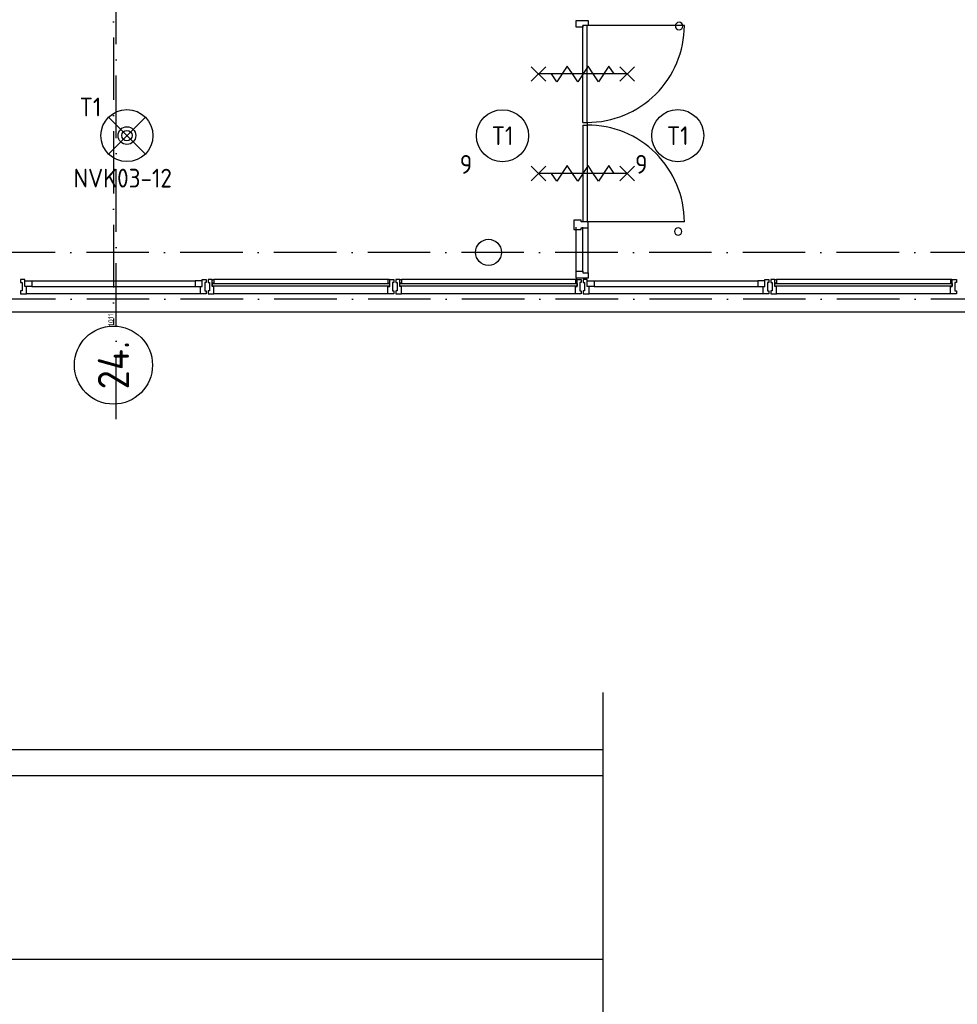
# Model space of a CAD drawing. Header units: millimetres. Extents: x -6587 to 112313, y 244 to 84344.
# Tile 23 of 55: x 56275 to 65275, y 34936 to 44389. Entities that reach past the tile are written whole.
import ezdxf
from ezdxf.enums import TextEntityAlignment as Align

# ---------------------------------------------------------------- set-up
doc = ezdxf.new("R2010")
doc.units = ezdxf.units.MM
doc.header["$LTSCALE"] = 100
doc.linetypes.add('DASHDOT', pattern=[9, 6, -1.5, 0, -1.5])
doc.layers.get('0').update_dxf_attribs({"linetype": 'CONTINUOUS'})
for name, color, linetype in [('AL$7----_STRAMIEN', 1, 'DASHDOT'), ('AL21----_BUITENWAND', 4, 'CONTINUOUS'), ('AL22----_BINNENWAND', 7, 'CONTINUOUS'), ('AL28----_KONSTRUKTIE', 3, 'CONTINUOUS'), ('AL31----_BUITENKOZ', 7, 'CONTINUOUS'), ('AL32----_BINNENKOZ', 7, 'CONTINUOUS'), ('AL32----_DRAAIR', 7, 'CONTINUOUS'), ('ALN-----_BLOCKNAAM', 2, 'CONTINUOUS'), ('ALXOU---_GLAS', 7, 'CONTINUOUS'), ('BOUW', 8, 'CONTINUOUS'), ('EB63101-_ATTRIB', 2, 'CONTINUOUS'), ('EB63501-_ATTRIB', 2, 'CONTINUOUS'), ('EL63101-_LICHT-ARM', 3, 'CONTINUOUS'), ('EL63501-_NOODVRL-ARM', 3, 'CONTINUOUS')]:
    doc.layers.add(name, color=color, linetype=linetype)
doc.styles.add('1_8', font='iso', dxfattribs={"width": 0.7, "height": 1.8})
doc.styles.get("Standard").update_dxf_attribs({"font": 'iso.shx'})

# ---------------------------------------------------------------- blocks, each defined once
blk = doc.blocks.new('ES3G00')
blk.add_circle((0, 0), 2.5)
at = {"color": 6, "style": '1_8'}
for tag, flags, p in [('SCHAK', 8, (3.5, 2.75)), ('A_CODE', 8, (0, 0)), ('GROEP', 8, (-3.5, -2.75)), ('KAST', 9, (3.5, -2.75))]:
    blk.add_attdef(tag, text='', height=1.8, dxfattribs=dict(at, flags=flags)).set_placement(p, align=Align.MIDDLE)
blk = doc.blocks.new('ES3G01')
at = {"color": 0}
for p, q in [((-1.768, 1.768), (1.768, -1.768)), ((1.768, 1.768), (-1.768, -1.768))]:
    blk.add_line(p, q, dxfattribs=at)
at = {"color": 6}
blk.add_lwpolyline([(1.768, -1.768), (1.75, -1.75)], dxfattribs=at)
blk.add_circle((0, 0), 2.5)
at = {"color": 0}
for radius in [0.85, 0.5]:
    blk.add_circle((0, 0), radius, dxfattribs=at)
at = {"color": 6, "style": '1_8'}
for tag, flags, p in [('A_CODE', 8, (-3.5, 2.75)), ('SCHAK', 8, (3.5, 2.75)), ('GROEP', 8, (-3.5, -2.75)), ('KAST', 9, (3.5, -2.75))]:
    blk.add_attdef(tag, text='', height=1.8, dxfattribs=dict(at, flags=flags)).set_placement(p, align=Align.MIDDLE)
blk = doc.blocks.new('1011')
at = {"layer": 'AL$7----_STRAMIEN', "color": 7, "linetype": 'Continuous'}
blk.add_circle((-750, 0), 750, dxfattribs=at)
at = {"layer": 'AL$7----_STRAMIEN', "color": 3, "linetype": 'Continuous'}
blk.add_attdef('STR-NAAM', text='', height=600, rotation=360, dxfattribs=at).set_placement((-750, 0), align=Align.MIDDLE)
at = {"layer": 'ALN-----_BLOCKNAAM', "linetype": 'Continuous'}
blk.add_text('1011', height=100, dxfattribs=at).set_placement((0, 0))

msp = doc.modelspace()

# ---------------------------------------------------------------- linework, layer by layer
at = {"color": 8, "linetype": 'Continuous'}
for p, q in [((61592.8, 42464.5), (61592.8, 42374.5)), ((61664.8, 42464.5), (61592.8, 42464.5)), ((61664.8, 42447.5), (61664.8, 42464.5)), ((61731.8, 42447.5), (61664.8, 42447.5)), ((61731.8, 42391.5), (61731.8, 42447.5)), ((61592.8, 42374.5), (61664.8, 42374.5)), ((61664.8, 42374.5), (61664.8, 42391.5)), ((61664.8, 42391.5), (61731.8, 42391.5))]:
    msp.add_line(p, q, dxfattribs=at)
at = {"layer": 'AL$7----_STRAMIEN', "color": 1}
for p, q in [((57199.4, 40552.4), (57199.4, 76734.4)), ((57174.8, 58620.8), (57174.8, 41457.8)), ((76417.2, 42155), (4672.8, 42155)), ((81821.1, 41705), (3582.8, 41705))]:
    msp.add_line(p, q, dxfattribs=at)
at = {"layer": 'AL21----_BUITENWAND', "color": 8}
msp.add_line((49434.8, 41585), (67905.3, 41585), dxfattribs=at)
at = {"layer": 'AL22----_BINNENWAND', "color": 8}
for p, q in [((61617.8, 44315.5), (61617.8, 44382.5)), ((61617.8, 44382.5), (61680.8, 44382.5)), ((61680.8, 44382.5), (61680.8, 44382.5)), ((61680.8, 44382.5), (61731.8, 44382.5)), ((61731.8, 44382.5), (61731.8, 44332.5)), ((61731.8, 44382.5), (61731.8, 44332.5)), ((61680.8, 44315.5), (61617.8, 44315.5)), ((61731.8, 44332.5), (61680.8, 44332.5)), ((61680.8, 44332.5), (61680.8, 44315.5)), ((61680.8, 43402.5), (61680.8, 44332.5)), ((61720.8, 43402.5), (61720.8, 44332.5)), ((62654.8, 44332.5), (61720.8, 44332.5)), ((61325.8, 43797.5), (61185.8, 43937.5)), ((61325.8, 43937.5), (61185.8, 43797.5)), ((62105.8, 43867.5), (61255.8, 43867.5)), ((61430.8, 43792.5), (61380.8, 43867.5)), ((61530.8, 43942.5), (61430.8, 43792.5)), ((61580.8, 43867.5), (61530.8, 43942.5)), ((61630.8, 43792.5), (61580.8, 43867.5)), ((61730.8, 43942.5), (61630.8, 43792.5)), ((61780.8, 43867.5), (61730.8, 43942.5)), ((61830.8, 43792.5), (61780.8, 43867.5)), ((61930.8, 43942.5), (61830.8, 43792.5)), ((61980.8, 43867.5), (61930.8, 43942.5)), ((62175.8, 43797.5), (62035.8, 43937.5)), ((62175.8, 43937.5), (62035.8, 43797.5)), ((61680.8, 43402.5), (61720.8, 43402.5)), ((61720.8, 43402.5), (61720.8, 43377.5)), ((61680.8, 43377.5), (61720.8, 43377.5)), ((61325.8, 42842.5), (61185.8, 42982.5)), ((61325.8, 42982.5), (61185.8, 42842.5)), ((61530.8, 42987.5), (61430.8, 42837.5)), ((61580.8, 42912.5), (61530.8, 42987.5)), ((61730.8, 42987.5), (61630.8, 42837.5)), ((61780.8, 42912.5), (61730.8, 42987.5)), ((61930.8, 42987.5), (61830.8, 42837.5)), ((61980.8, 42912.5), (61930.8, 42987.5)), ((62175.8, 42842.5), (62035.8, 42982.5)), ((62175.8, 42982.5), (62035.8, 42842.5)), ((62105.8, 42912.5), (61255.8, 42912.5)), ((61430.8, 42837.5), (61380.8, 42912.5)), ((61630.8, 42837.5), (61580.8, 42912.5)), ((61830.8, 42837.5), (61780.8, 42912.5)), ((62654.8, 42447.5), (61720.8, 42447.5)), ((61617.8, 41974.5), (61617.8, 42397.5)), ((61680.8, 41974.5), (61680.8, 42397.5)), ((61731.8, 41957.5), (61731.8, 42415)), ((61617.8, 41907.5), (61617.8, 41974.5)), ((61617.8, 41974.5), (61680.8, 41974.5)), ((61680.8, 41974.5), (61680.8, 41957.5)), ((61621.8, 41895), (61609.8, 41895)), ((61609.8, 41895), (61609.8, 41858)), ((61731.8, 41907.5), (61617.8, 41907.5)), ((61621.8, 41890), (61621.8, 41895)), ((61626.8, 41890), (61621.8, 41890)), ((61626.8, 41895), (61665.8, 41895)), ((61626.8, 41828), (61626.8, 41895)), ((61626.8, 41858), (61626.8, 41890)), ((61665.8, 41895), (61665.8, 41889)), ((61665.8, 41889), (61665.8, 41875)), ((61680.8, 41957.5), (61731.8, 41957.5)), ((61722.8, 41895), (61683.8, 41895)), ((61683.8, 41895), (61683.8, 41889)), ((61683.8, 41889), (61683.8, 41875)), ((61722.8, 41828), (61722.8, 41895)), ((61722.8, 41828), (61722.8, 41882)), ((61722.8, 41882), (61789.8, 41882)), ((61731.8, 41957.5), (61731.8, 41907.5)), ((61789.8, 41882), (61789.8, 41828)), ((61609.8, 41858), (61626.8, 41858)), ((61609.8, 41775), (61609.8, 41828)), ((61609.8, 41828), (61626.8, 41828)), ((61665.8, 41865.5), (61651.8, 41865.5)), ((61651.8, 41865.5), (61651.8, 41785.5)), ((61651.8, 41785.5), (61665.8, 41785.5)), ((61665.8, 41875), (61665.8, 41875)), ((61665.8, 41875), (61665.8, 41865.5)), ((61665.8, 41785.5), (61665.8, 41775.5)), ((61683.8, 41875), (61683.8, 41875)), ((61683.8, 41875), (61683.8, 41865)), ((61683.8, 41865), (61697.8, 41865)), ((61697.8, 41785), (61683.8, 41785)), ((61683.8, 41785), (61683.8, 41776)), ((61697.8, 41865), (61697.8, 41785)), ((61739.8, 41828), (61722.8, 41828)), ((61789.8, 41828), (61722.8, 41828)), ((61739.8, 41775), (61739.8, 41828)), ((61609.8, 41767), (61609.8, 41775)), ((61609.8, 41763), (61609.8, 41767)), ((61609.8, 41756), (61609.8, 41763)), ((61646.9, 41756), (61609.8, 41756)), ((61665.8, 41756), (61646.9, 41756)), ((61665.8, 41775.5), (61665.8, 41775.5)), ((61665.8, 41775.5), (61665.8, 41762)), ((61665.8, 41762), (61665.8, 41756)), ((61683.8, 41776), (61683.8, 41776)), ((61683.8, 41776), (61683.8, 41762)), ((61683.8, 41762), (61683.8, 41756)), ((61683.8, 41756), (61702.8, 41756)), ((61702.8, 41756), (61739.8, 41756)), ((61739.8, 41767), (61739.8, 41775)), ((61739.8, 41763), (61739.8, 41767)), ((61739.8, 41756), (61739.8, 41763))]:
    msp.add_line(p, q, dxfattribs=at)
for centre, radius, start, end in [((62604.3, 44328), 36, 0, 180), ((61724.2, 44333.1), 930.6, 269.79023, 359.96387), ((62604.3, 44328), 36, 180, 0), ((62595.6, 42355.3), 36, 0, 180), ((62595.6, 42355.3), 36, 180, 0)]:
    msp.add_arc(centre, radius, start, end, dxfattribs=at)
at = {"layer": 'AL28----_KONSTRUKTIE', "color": 8}
msp.add_circle((60774.8, 42155), 125, dxfattribs=at)
at = {"layer": 'AL31----_BUITENKOZ', "color": 8}
for p, q in [((61789.8, 41882), (63359.8, 41882)), ((65209.8, 41895), (63539.8, 41895)), ((61789.8, 41828), (63359.8, 41828)), ((63409.8, 41756), (61739.8, 41756)), ((65209.8, 41756), (63539.8, 41756))]:
    msp.add_line(p, q, dxfattribs=at)
at = {"layer": 'AL31----_BUITENKOZ', "color": 8, "linetype": 'Continuous'}
for p, q in [((63426.8, 41882), (63359.8, 41882)), ((63359.8, 41882), (63359.8, 41828)), ((63426.8, 41895), (63465.8, 41895)), ((63426.8, 41828), (63426.8, 41895)), ((63426.8, 41828), (63426.8, 41882)), ((63465.8, 41895), (63465.8, 41889)), ((63465.8, 41889), (63465.8, 41875)), ((63522.8, 41895), (63483.8, 41895)), ((63483.8, 41895), (63483.8, 41889)), ((63483.8, 41889), (63483.8, 41875)), ((63522.8, 41828), (63522.8, 41895)), ((63522.8, 41858), (63522.8, 41890)), ((63522.8, 41890), (63527.8, 41890)), ((63527.8, 41890), (63527.8, 41895)), ((63527.8, 41895), (63539.8, 41895)), ((63539.8, 41895), (63539.8, 41858)), ((65221.8, 41895), (65209.8, 41895)), ((65209.8, 41895), (65209.8, 41858)), ((65221.8, 41890), (65221.8, 41895)), ((65226.8, 41890), (65221.8, 41890)), ((65226.8, 41895), (65265.8, 41895)), ((65226.8, 41828), (65226.8, 41895)), ((65226.8, 41858), (65226.8, 41890)), ((65265.8, 41895), (65265.8, 41889)), ((65265.8, 41889), (65265.8, 41875)), ((63359.8, 41828), (63426.8, 41828)), ((63409.8, 41775), (63409.8, 41828)), ((63409.8, 41828), (63426.8, 41828)), ((63465.8, 41865.5), (63451.8, 41865.5)), ((63451.8, 41865.5), (63451.8, 41785.5)), ((63451.8, 41785.5), (63465.8, 41785.5)), ((63465.8, 41875), (63465.8, 41875)), ((63465.8, 41875), (63465.8, 41865.5)), ((63465.8, 41785.5), (63465.8, 41775.5)), ((63483.8, 41875), (63483.8, 41875)), ((63483.8, 41875), (63483.8, 41865)), ((63483.8, 41865), (63497.8, 41865)), ((63497.8, 41785), (63483.8, 41785)), ((63483.8, 41785), (63483.8, 41776)), ((63497.8, 41865), (63497.8, 41785)), ((63539.8, 41858), (63522.8, 41858)), ((63539.8, 41828), (63522.8, 41828)), ((63539.8, 41775), (63539.8, 41828)), ((65209.8, 41858), (65226.8, 41858)), ((65209.8, 41775), (65209.8, 41828)), ((65209.8, 41828), (65226.8, 41828)), ((65265.8, 41865.5), (65251.8, 41865.5)), ((65251.8, 41865.5), (65251.8, 41785.5)), ((65251.8, 41785.5), (65265.8, 41785.5)), ((65265.8, 41875), (65265.8, 41875)), ((65265.8, 41875), (65265.8, 41865.5)), ((65265.8, 41785.5), (65265.8, 41775.5)), ((63409.8, 41767), (63409.8, 41775)), ((63409.8, 41763), (63409.8, 41767)), ((63409.8, 41756), (63409.8, 41763)), ((63446.9, 41756), (63409.8, 41756)), ((63465.8, 41756), (63446.9, 41756)), ((63465.8, 41775.5), (63465.8, 41775.5)), ((63465.8, 41775.5), (63465.8, 41762)), ((63465.8, 41762), (63465.8, 41756)), ((63483.8, 41776), (63483.8, 41776)), ((63483.8, 41776), (63483.8, 41762)), ((63483.8, 41762), (63483.8, 41756)), ((63483.8, 41756), (63502.8, 41756)), ((63502.8, 41756), (63539.8, 41756)), ((63539.8, 41767), (63539.8, 41775)), ((63539.8, 41763), (63539.8, 41767)), ((63539.8, 41756), (63539.8, 41763)), ((65209.8, 41767), (65209.8, 41775)), ((65209.8, 41763), (65209.8, 41767)), ((65209.8, 41756), (65209.8, 41763)), ((65246.9, 41756), (65209.8, 41756)), ((65265.8, 41756), (65246.9, 41756)), ((65265.8, 41775.5), (65265.8, 41775.5)), ((65265.8, 41775.5), (65265.8, 41762)), ((65265.8, 41762), (65265.8, 41756))]:
    msp.add_line(p, q, dxfattribs=at)
for points in [[(56322.8, 41895), (56283.8, 41895), (56283.8, 41889), (56283.8, 41875), (56283.8, 41875), (56283.8, 41865), (56297.8, 41865), (56297.8, 41785), (56283.8, 41785), (56283.8, 41776), (56283.8, 41776), (56283.8, 41762), (56283.8, 41756), (56302.8, 41756), (56339.8, 41756), (56339.8, 41763), (56339.8, 41767), (56339.8, 41775), (56339.8, 41828), (56322.8, 41828)], [(56322.8, 41828), (56322.8, 41882), (56389.8, 41882), (56389.8, 41828)], [(58026.8, 41828), (58026.8, 41882), (57959.8, 41882), (57959.8, 41828)], [(58026.8, 41895), (58065.8, 41895), (58065.8, 41889), (58065.8, 41875), (58065.8, 41875), (58065.8, 41865.5), (58051.8, 41865.5), (58051.8, 41785.5), (58065.8, 41785.5), (58065.8, 41775.5), (58065.8, 41775.5), (58065.8, 41762), (58065.8, 41756), (58046.9, 41756), (58009.8, 41756), (58009.8, 41763), (58009.8, 41767), (58009.8, 41775), (58009.8, 41828), (58026.8, 41828)], [(58122.8, 41895), (58083.8, 41895), (58083.8, 41889), (58083.8, 41875), (58083.8, 41875), (58083.8, 41865), (58097.8, 41865), (58097.8, 41785), (58083.8, 41785), (58083.8, 41776), (58083.8, 41776), (58083.8, 41762), (58083.8, 41756), (58102.8, 41756), (58139.8, 41756), (58139.8, 41763), (58139.8, 41767), (58139.8, 41775), (58139.8, 41828), (58122.8, 41828)], [(58122.8, 41858), (58122.8, 41890), (58127.8, 41890), (58127.8, 41895), (58139.8, 41895), (58139.8, 41858)], [(59826.8, 41858), (59826.8, 41890), (59821.8, 41890), (59821.8, 41895), (59809.8, 41895), (59809.8, 41858)], [(59826.8, 41895), (59865.8, 41895), (59865.8, 41889), (59865.8, 41875), (59865.8, 41875), (59865.8, 41865.5), (59851.8, 41865.5), (59851.8, 41785.5), (59865.8, 41785.5), (59865.8, 41775.5), (59865.8, 41775.5), (59865.8, 41762), (59865.8, 41756), (59846.9, 41756), (59809.8, 41756), (59809.8, 41763), (59809.8, 41767), (59809.8, 41775), (59809.8, 41828), (59826.8, 41828)], [(59922.8, 41895), (59883.8, 41895), (59883.8, 41889), (59883.8, 41875), (59883.8, 41875), (59883.8, 41865), (59897.8, 41865), (59897.8, 41785), (59883.8, 41785), (59883.8, 41776), (59883.8, 41776), (59883.8, 41762), (59883.8, 41756), (59902.8, 41756), (59939.8, 41756), (59939.8, 41763), (59939.8, 41767), (59939.8, 41775), (59939.8, 41828), (59922.8, 41828)], [(59922.8, 41858), (59922.8, 41890), (59927.8, 41890), (59927.8, 41895), (59939.8, 41895), (59939.8, 41858)]]:
    msp.add_lwpolyline(points, close=True, dxfattribs=at)
at = {"layer": 'AL31----_BUITENKOZ', "color": 8}
for points in [[(56389.8, 41882), (57959.8, 41882)], [(59809.8, 41895), (58139.8, 41895)], [(61609.8, 41895), (59939.8, 41895)], [(56389.8, 41828), (57959.8, 41828)], [(58009.8, 41756), (56339.8, 41756)], [(59809.8, 41756), (58139.8, 41756)], [(61609.8, 41756), (59939.8, 41756)]]:
    msp.add_lwpolyline(points, dxfattribs=at)
at = {"layer": 'AL32----_BINNENKOZ', "color": 8}
for p, q in [((61680.8, 43377.5), (61680.8, 42447.5)), ((61720.8, 43377.5), (61720.8, 42447.5))]:
    msp.add_line(p, q, dxfattribs=at)
at = {"layer": 'AL32----_DRAAIR', "color": 8}
msp.add_arc((61724.2, 42446.9), 930.6, 0.03613, 90.20977, dxfattribs=at)
at = {"layer": 'ALXOU---_GLAS', "color": 8}
for p, q in [((63524.8, 41830), (63524.8, 41856)), ((63524.8, 41856), (65224.8, 41856)), ((65224.8, 41830), (63524.8, 41830)), ((65224.8, 41856), (65224.8, 41830))]:
    msp.add_line(p, q, dxfattribs=at)
for points in [[(58124.8, 41830), (58124.8, 41856), (59824.8, 41856), (59824.8, 41830)], [(59924.8, 41830), (59924.8, 41856), (61624.8, 41856), (61624.8, 41830)]]:
    msp.add_lwpolyline(points, close=True, dxfattribs=at)
at = {"layer": 'BOUW'}
for p, q in [((61875.6, 33204.8), (61875.6, 37928.9)), ((54352.4, 37381.9), (61875.6, 37381.9)), ((54352.4, 37131.9), (61875.6, 37131.9)), ((61875.6, 35364.3), (42852.6, 35364.3))]:
    msp.add_line(p, q, dxfattribs=at)

# ---------------------------------------------------------------- block references
at = {"layer": 'AL$7----_STRAMIEN', "color": 8, "xscale": 0.5, "yscale": 0.5, "zscale": 0.5, "rotation": 90}
msp.add_blockref('1011', (57174.8, 41447.4), dxfattribs=at).add_auto_attribs({'STR-NAAM': '24.'})
at = {"layer": 'EL63101-_LICHT-ARM'}
ref = msp.add_blockref('ES3G00', (60909.2, 43274.8, 2600), dxfattribs=dict(at, xscale=100, yscale=100, zscale=100))
ref.add_attrib('A_CODE', 'T1', dxfattribs={"layer": 'EB63101-_ATTRIB', "color": 1, "height": 180, "style": '1_8', "flags": 8}).set_placement((60909.2, 43274.8, 2600), align=Align.MIDDLE)
ref.add_attrib('GROEP', '9', dxfattribs={"layer": 'EB63101-_ATTRIB', "color": 1, "height": 180, "style": '1_8', "flags": 8}).set_placement((60559.2, 42999.8, 2600), align=Align.MIDDLE)
ref = msp.add_blockref('ES3G00', (62591.5, 43275.4, 2600), dxfattribs=dict(at, xscale=100, yscale=100, zscale=100))
ref.add_attrib('A_CODE', 'T1', dxfattribs={"layer": 'EB63101-_ATTRIB', "color": 1, "height": 180, "style": '1_8', "flags": 8}).set_placement((62591.5, 43275.4, 2600), align=Align.MIDDLE)
ref.add_attrib('GROEP', '9', dxfattribs={"layer": 'EB63101-_ATTRIB', "color": 1, "height": 180, "style": '1_8', "flags": 8}).set_placement((62241.5, 43000.4, 2600), align=Align.MIDDLE)
at = {"layer": 'EL63501-_NOODVRL-ARM'}
ref = msp.add_blockref('ES3G01', (57304.2, 43275.9, 2600), dxfattribs=dict(at, xscale=100, yscale=100, zscale=100))
ref.add_attrib('A_CODE', 'T1', dxfattribs={"layer": 'EB63501-_ATTRIB', "color": 1, "height": 180, "style": '1_8', "flags": 8}).set_placement((56954.2, 43550.9, 2600), align=Align.MIDDLE)
ref.add_attrib('GROEP', 'NVK03-12', dxfattribs={"layer": 'EB63501-_ATTRIB', "color": 1, "height": 180, "style": '1_8', "flags": 8}).set_placement((57263.8, 42867.8, 2600), align=Align.MIDDLE)

doc.saveas('drawing.dxf')
